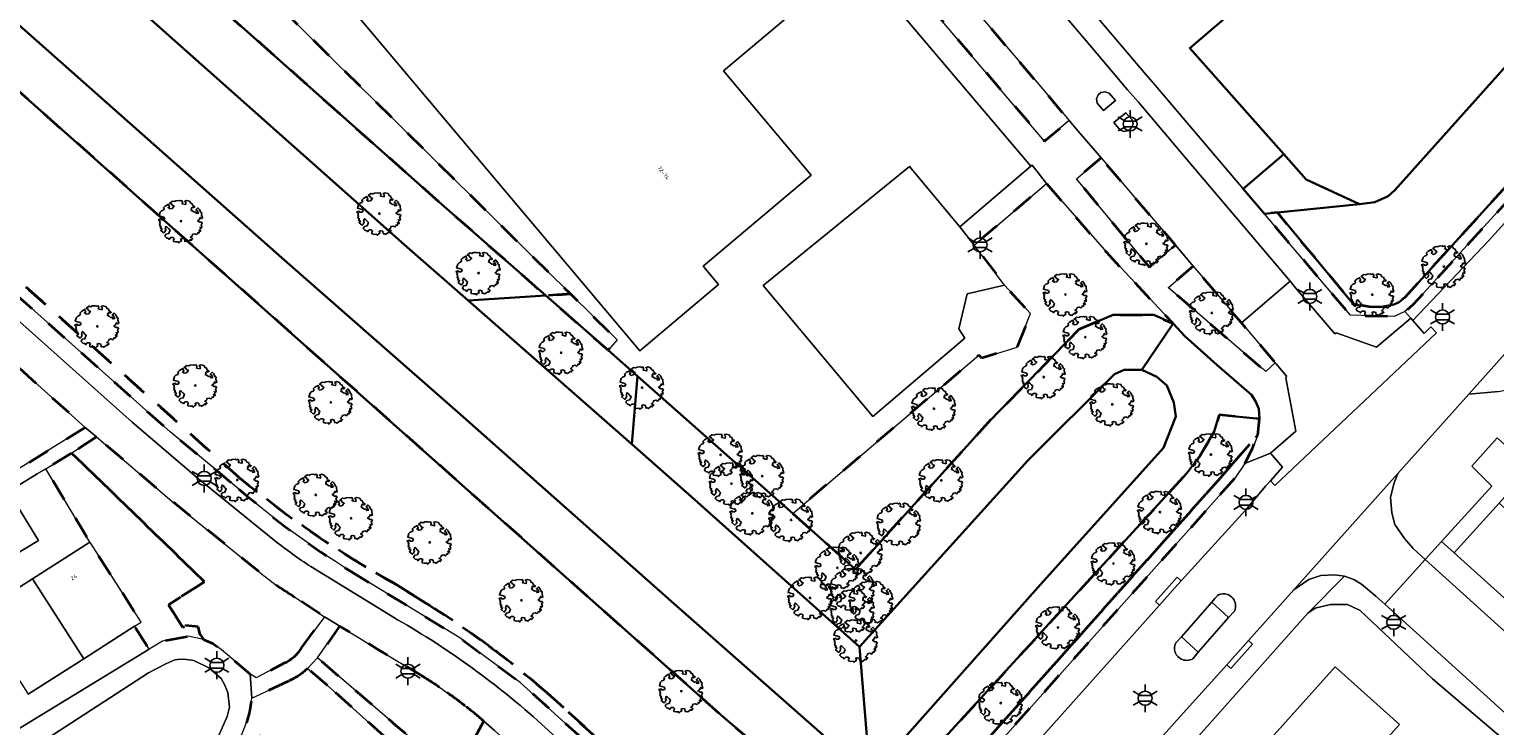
# Model space of a CAD drawing. Extents: x 105780 to 185197, y 477999 to 525027.
# Tile 216 of 256: x 108381 to 108514, y 479553 to 479617. Entities that reach past the tile are written whole.
import ezdxf
from ezdxf.enums import TextEntityAlignment as Align

# ---------------------------------------------------------------- set-up
doc = ezdxf.new("R2010")
doc.units = 0
doc.linetypes.add('XX-HIDDEN', pattern=[4, 2, -2])
for name, color, linetype, lineweight in [('B-GV-GR-BOOM-S', 252, 'Continuous', 25), ('B-GV-GR-MATERIAALGRENS-G', 252, 'XX-HIDDEN', 35), ('B-RO-IE-MEUBILAIR_WEGMEUBILAIR-S', 252, 'Continuous', 25), ('B-WE-GW-WATERGANG_SLOOT_INSTEEK-G', 252, 'Continuous', 30), ('B-XX-KG-KADASTRAAL_BEBOUWING-G', 252, 'Continuous', 20), ('B1-WE-OG-BEBOUWING-T18', 7, 'Continuous', 18), ('B1-WE-OG-TERREIN_ERF-GV', 252, 'Continuous', 18), ('B1-WE-VH-VERHARDING_ASFALT-GV', 252, 'Continuous', 18), ('B1-WE-VH-VERHARDING_BETONSTRAATSTEEN-GV', 252, 'Continuous', 18), ('B1-WE-VH-VERHARDING_STRAATBAKSTEEN-GV', 252, 'Continuous', 18), ('B1-WE-VH-VERHARDING_TEGEL-GV', 252, 'Continuous', 18)]:
    doc.layers.add(name, color=color, linetype=linetype, lineweight=lineweight)
doc.styles.add('NLCS-ISO', font='NLCS-ISO.ttf')
doc.styles.add('NLCS-ISO-M200-T18', font='NLCS-ISO.ttf', dxfattribs={"height": 0.36})

# ---------------------------------------------------------------- blocks, each defined once
blk = doc.blocks.new('B-SIE-WEG_LICHTMAST-SO')
at = {"ltscale": 0.1}
for p, q in [((-1.1, 0.63), (-2.19, 1.27)), ((0, 1.27), (0, 2.53)), ((1.1, 0.63), (2.19, 1.27)), ((-1.1, -0.63), (-2.19, -1.27)), ((0, -1.27), (0, -2.53)), ((1.1, -0.63), (2.19, -1.27))]:
    blk.add_line(p, q, dxfattribs=at)
at = {"flags": 128}
for points in [[(-1.16, 0.5), (1.16, 0.5)], [(-1.16, -0.5), (1.16, -0.5)]]:
    blk.add_lwpolyline(points, dxfattribs=at)
at = {"ltscale": 0.1}
blk.add_circle((0, 0), 1.27, dxfattribs=at)
at = {"style": 'NLCS-ISO'}
blk.add_attdef('TYPE', text='', height=1.8, dxfattribs=at).set_placement((0, 2.53), align=Align.BOTTOM_CENTER)
blk = doc.blocks.new('B-SGR-BOOM_06')
at = {"linetype": 'Continuous', "flags": 128}
blk.add_lwpolyline([(1.08, 1.41), (1.01, 1.58), (0.88, 1.63), (0.78, 1.81), (0.51, 1.88), (0.34, 1.81), (0.44, 1.71), (0.43, 1.52), (0.09, 1.59), (0.14, 1.73), (0.07, 1.88), (-0.06, 1.84), (-0.19, 1.88), (-0.46, 1.86), (-0.6, 1.79), (-0.78, 1.83), (-1.02, 1.64), (-0.85, 1.56), (-0.8, 1.46), (-0.63, 1.37), (-0.8, 1.16), (-1.02, 1.11), (-1.17, 1.24), (-1.05, 1.29), (-1.15, 1.54), (-1.45, 1.37), (-1.6, 1.21), (-1.52, 1.14), (-1.6, 1.01), (-1.77, 0.94), (-1.89, 0.82), (-2, 0.49), (-1.55, 0.37), (-1.48, 0.22), (-1.6, 0.12), (-1.8, 0.12), (-1.84, 0.22), (-2.04, 0.15), (-1.9, -0.07), (-1.97, -0.15), (-1.89, -0.22), (-1.95, -0.4), (-1.81, -0.47), (-1.89, -0.62), (-1.77, -0.64), (-1.72, -0.68), (-1.85, -0.84), (-1.57, -1.07), (-1.47, -0.97), (-1.38, -0.79), (-1.45, -0.7), (-1.37, -0.47), (-1.25, -0.54), (-1.12, -0.7), (-1, -0.8), (-1.12, -1.12), (-1.37, -1.17), (-1.47, -1.36), (-1.33, -1.51), (-1.13, -1.56), (-1.11, -1.61), (-1.08, -1.66), (-0.93, -1.49), (-0.73, -1.49), (-0.63, -1.56), (-0.68, -1.71), (-0.68, -1.84), (-0.46, -1.89), (-0.24, -1.88), (-0.19, -1.98), (-0.09, -1.86), (0.04, -1.79), (-0.02, -1.6), (0.11, -1.56), (0.31, -1.61), (0.34, -1.84), (0.46, -1.83), (0.58, -1.89), (0.83, -1.69), (0.95, -1.74), (0.93, -1.66), (1.06, -1.59), (0.96, -1.49), (0.85, -1.46), (1.03, -1.29), (1.05, -1.19), (1.26, -1.14), (1.42, -1.22), (1.51, -1.12), (1.51, -1.05), (1.65, -1.05), (1.65, -0.95), (1.78, -0.91), (1.78, -0.82), (1.63, -0.82), (1.82, -0.64), (1.7, -0.57), (1.85, -0.62), (1.9, -0.5), (1.82, -0.37), (1.93, -0.18), (1.87, -0.1), (1.7, -0.1), (1.5, 0.03), (1.63, 0.12), (1.75, 0.34), (1.82, 0.24), (1.95, 0.29), (1.87, 0.57), (1.88, 0.75), (1.8, 0.79), (1.67, 1.06), (1.53, 1.21), (1.35, 1.04), (1.47, 0.97), (1.57, 0.72), (1.41, 0.69), (1.33, 0.85), (1.2, 0.82), (1.06, 0.92), (0.9, 1.01), (0.98, 1.07), (0.93, 1.17), (1.01, 1.27), (1.15, 1.22), (1.26, 1.29)], close=True, dxfattribs=at)
blk.add_circle((0, 0), 0.06)
at = {"style": 'NLCS-ISO'}
blk.add_attdef('SOORT', text='', height=0.3, dxfattribs=at).set_placement((0, -0.36), align=Align.TOP_CENTER)

msp = doc.modelspace()

# ---------------------------------------------------------------- linework, layer by layer
at = {"layer": 'B-GV-GR-MATERIAALGRENS-G', "flags": 128}
for points in [[(108598.303, 479692.723), (108605.861, 479701.238), (108605.63, 479703.053), (108604.682, 479702.582), (108604.811, 479701.567), (108600.415, 479696.684), (108599.851, 479696.058), (108597.685, 479693.653), (108595.497, 479691.224), (108592.123, 479687.44), (108552.939, 479643.49), (108551.687, 479644.514), (108533.72, 479624.677), (108534.953, 479623.548), (108519.728, 479607.091), (108506.237, 479592.248), (108505.706, 479591.823), (108505.239, 479591.611), (108503.971, 479591.372), (108503.007, 479591.389), (108501.856, 479591.582), (108501.477, 479591.732), (108494.675, 479599.95), (108493.488, 479599.826), (108496.057, 479596.796), (108501.296, 479590.621), (108505.252, 479590.519), (108506.242, 479590.968), (108506.99, 479591.59), (108520.465, 479606.415), (108535.047, 479622.15), (108536.37, 479623.607), (108535.13, 479624.744), (108551.791, 479643.138), (108553.047, 479642.109)], [(108361.184, 479652.236), (108357.917, 479648.407), (108365.827, 479641.375), (108371.993, 479636.112), (108375.347, 479638.986), (108376.215, 479638.743), (108376.411, 479638.911), (108378.954, 479636.741), (108395.786, 479621.176), (108418.752, 479600.76), (108428.259, 479592.412), (108430.505, 479592.558), (108400.069, 479622.63), (108389.687, 479632.889), (108386.3, 479632.76), (108377.733, 479640.044), (108375.769, 479641.716), (108372.096, 479638.613)], [(108464.686, 479621.401), (108460.462, 479626.373), (108456.58, 479630.978), (108453.292, 479634.826), (108450.412, 479638.217), (108449.852, 479637.771), (108450.09, 479637.515), (108448.418, 479636.101), (108448.848, 479635.591), (108461.638, 479620.428), (108473.518, 479606.454), (108475.761, 479608.317), (108473.369, 479611.153), (108469.384, 479615.851), (108464.97, 479621.052)], [(108478.657, 479604.924), (108476.418, 479603.027), (108483.042, 479595.007), (108485.402, 479596.986), (108482.139, 479600.821)], [(108476.683, 479589.372), (108479.756, 479590.662), (108483.447, 479590.652), (108484.32, 479590.255), (108485.192, 479589.861), (108479.146, 479596.346), (108473.695, 479602.598), (108467.152, 479597.003), (108469.904, 479593.356), (108472.244, 479590.774), (108471.041, 479587.727), (108467.828, 479586.715), (108467.577, 479587.01), (108450.679, 479572.624), (108456.361, 479567.537), (108468.442, 479580.906)], [(108487.027, 479595.075), (108484.767, 479593.158), (108484.766, 479593.127), (108493.346, 479585.736), (108493.387, 479585.754), (108493.625, 479585.51), (108494.476, 479586.3), (108491.396, 479589.931), (108490.397, 479591.109)], [(108373.837, 479591.778), (108372.843, 479589.709), (108371.143, 479586.269), (108369.878, 479583.71), (108368.731, 479581.324), (108367.031, 479577.884), (108365.766, 479575.325), (108364.619, 479572.939), (108362.919, 479569.499), (108360.227, 479563.913), (108376.75, 479574.399), (108384.799, 479579.403), (108386.459, 479580.441)], [(108430.505, 479592.558), (108428.259, 479592.412), (108433.906, 479587.453), (108434.726, 479588.387)], [(108490.074, 479576.509), (108492.875, 479579.745), (108493.028, 479581.223), (108489.379, 479581.569), (108488.937, 479580.062), (108487.658, 479577.874), (108486.437, 479576.264), (108458.883, 479546.133), (108460.153, 479542.9)], [(108491.718, 479577.15), (108492.396, 479578.508), (108492.875, 479579.745), (108490.074, 479576.509), (108460.153, 479542.9), (108459.695, 479542.386), (108459.42, 479541.671), (108459.122, 479541.21), (108458.571, 479540.566), (108457.75, 479539.992), (108456.905, 479539.553), (108450.025, 479531.934), (108449.554, 479531.412), (108450.293, 479530.74), (108450.527, 479530.527), (108451.553, 479531.683), (108457.647, 479538.883), (108458.221, 479539.101), (108459.248, 479539.819), (108459.926, 479540.611), (108460.316, 479541.215), (108460.563, 479541.857), (108490.818, 479575.842)], [(108385.224, 479578.106), (108382.874, 479576.677), (108386.391, 479570.828), (108386.88, 479570.015), (108386.98, 479569.859), (108391.526, 479562.737), (108390.938, 479562.362), (108392.267, 479560.279), (108393.471, 479561.013), (108395.806, 479561.455), (108397.196, 479561.179), (108396.898, 479561.613), (108396.697, 479562.33), (108395.591, 479562.424), (108395.328, 479562.244), (108394.004, 479564.319), (108397.284, 479566.412)]]:
    msp.add_lwpolyline(points, close=True, dxfattribs=at)
for points in [[(108448.76, 479533.095), (108449.361, 479532.543), (108450.025, 479531.934), (108456.905, 479539.553), (108457.75, 479539.992), (108458.571, 479540.566), (108459.122, 479541.21), (108459.42, 479541.671), (108459.695, 479542.386), (108460.153, 479542.9), (108458.883, 479546.133), (108456.478, 479543.808), (108444.375, 479554.118), (108422.002, 479574.011), (108334.687, 479651.648)], [(108357.477, 479614.252), (108370.362, 479602.758), (108374.404, 479599.152), (108383.552, 479590.977), (108397.898, 479578.155), (108400.49, 479575.838)], [(108400.49, 479575.838), (108397.898, 479578.155), (108383.552, 479590.977), (108374.404, 479599.152), (108370.362, 479602.758), (108357.477, 479614.252)], [(108356.276, 479613.915), (108369.675, 479601.879), (108374.307, 479597.718), (108394.174, 479580.034), (108398.417, 479576.49), (108400.401, 479574.833)], [(108387.471, 479579.58), (108385.436, 479578.235), (108385.224, 479578.106), (108397.284, 479566.412), (108394.004, 479564.319), (108395.328, 479562.244), (108395.591, 479562.424), (108396.697, 479562.33), (108396.898, 479561.613), (108397.196, 479561.179), (108398.043, 479560.798), (108398.805, 479560.244), (108399.753, 479559.439), (108401.415, 479558.013), (108401.643, 479557.883), (108401.986, 479557.687), (108404.597, 479559.061)], [(108402.226, 479567.336), (108394.331, 479573.742), (108387.471, 479579.58)], [(108410.481, 479567.399), (108420.455, 479561.31), (108422.15, 479560.058), (108425.93, 479557.266), (108440.342, 479544.242)], [(108414.576, 479566.219), (108417.362, 479564.48)], [(108417.362, 479564.48), (108414.576, 479566.219)], [(108406.094, 479560.395), (108408.174, 479563.217), (108405.479, 479565.02)], [(108409.542, 479562.387), (108407.542, 479559.505), (108413.664, 479554.222), (108414.625, 479553.392), (108420.031, 479548.727), (108422.624, 479553.76)], [(108417.301, 479557.68), (108416.82, 479557.972), (108415.767, 479558.611), (108412.929, 479560.332), (108411.012, 479561.495), (108409.542, 479562.387)], [(108408.455, 479556.989), (108406.623, 479558.524)], [(108404.918, 479557.377), (108401.573, 479555.843), (108401.368, 479554.557), (108401.137, 479553.705), (108400.893, 479553.093), (108403.028, 479552.038), (108410.781, 479548.206), (108418.018, 479544.729), (108419.257, 479547.308), (108408.455, 479556.989)], [(108428.372, 479556.322), (108440.673, 479545.154)], [(108440.673, 479545.154), (108428.372, 479556.322)]]:
    msp.add_lwpolyline(points, dxfattribs=at)
for points in [[(108400.49, 479575.838, 0.0450264), (108414.576, 479566.219)], [(108414.576, 479566.219, -0.0450264), (108400.49, 479575.838)], [(108400.401, 479574.833, 0.0397299), (108410.481, 479567.399)], [(108405.479, 479565.02, -0.0443363), (108402.226, 479567.336)], [(108417.362, 479564.48, -0.0205679), (108423.092, 479560.58)], [(108423.092, 479560.58, 0.0205679), (108417.362, 479564.48)], [(108404.597, 479559.061, 0.1416443), (108406.094, 479560.395)], [(108423.092, 479560.58, -0.0201236), (108428.372, 479556.322)], [(108428.372, 479556.322, 0.0201236), (108423.092, 479560.58)], [(108406.623, 479558.524, -0.0840883), (108404.918, 479557.377)], [(108418.612, 479556.823, 0.0083239), (108417.301, 479557.68)], [(108420.922, 479555.146, 0.0156931), (108418.612, 479556.823)], [(108422.624, 479553.76, 0.0122438), (108420.922, 479555.146)]]:
    msp.add_lwpolyline(points, format="xyb", dxfattribs=at)
at = {"layer": 'B-WE-GW-WATERGANG_SLOOT_INSTEEK-G', "flags": 128}
msp.add_lwpolyline([(108578.077, 479695.621), (108572.599, 479690.252), (108553.3, 479671.735), (108547.447, 479667.146), (108538.806, 479660.199), (108523.392, 479647.432), (108509.293, 479635.306), (108496.823, 479623.539), (108486.708, 479614.901), (108495.244, 479605.266), (108497.281, 479602.966), (108502.121, 479600.726), (108503.509, 479600.915), (108504.72, 479601.439), (108505.333, 479601.992), (108523.507, 479622.347), (108544.226, 479645.218), (108563.401, 479666.493), (108586.787, 479692.202)], dxfattribs=at)
for points in [[(108551.687, 479644.514), (108552.939, 479643.49), (108592.123, 479687.44), (108586.787, 479692.202), (108563.401, 479666.493), (108544.226, 479645.218), (108523.507, 479622.347), (108505.333, 479601.992), (108504.72, 479601.439), (108503.509, 479600.915), (108502.121, 479600.726), (108494.675, 479599.95), (108501.477, 479591.732), (108501.856, 479591.582), (108503.007, 479591.389), (108503.971, 479591.372), (108505.239, 479591.611), (108505.706, 479591.823), (108506.237, 479592.248), (108519.728, 479607.091), (108534.953, 479623.548), (108533.72, 479624.677)], [(108354.778, 479639.76), (108332.304, 479659.857), (108333.308, 479664.254), (108331.18, 479667.071), (108329.724, 479664.366), (108329.087, 479663.594), (108330.055, 479657.027), (108334.687, 479651.648), (108422.002, 479574.011), (108444.375, 479554.118), (108456.478, 479543.808), (108458.883, 479546.133), (108457.708, 479548.719), (108439.897, 479564.413), (108420.51, 479581.605), (108404.306, 479595.835)], [(108392.429, 479617.474), (108375.634, 479633.005), (108371.993, 479636.112), (108365.827, 479641.375), (108357.917, 479648.407), (108353.332, 479652.484), (108337.469, 479666.587), (108333.308, 479664.254), (108332.304, 479659.857), (108354.778, 479639.76), (108404.306, 479595.835), (108420.51, 479581.605), (108439.897, 479564.413), (108457.708, 479548.719), (108456.733, 479560.496), (108441.494, 479574.142), (108436.063, 479578.91), (108421.208, 479591.953), (108415.443, 479597.015)], [(108395.786, 479621.176), (108378.954, 479636.741), (108376.411, 479638.911), (108376.215, 479638.743), (108375.347, 479638.986), (108371.993, 479636.112), (108375.634, 479633.005), (108392.429, 479617.474), (108415.443, 479597.015), (108421.208, 479591.953), (108428.259, 479592.412), (108418.752, 479600.76)], [(108497.281, 479602.966), (108495.244, 479605.266), (108491.545, 479602.118), (108493.488, 479599.826), (108494.675, 479599.95), (108502.121, 479600.726)], [(108428.259, 479592.412), (108421.208, 479591.953), (108436.063, 479578.91), (108436.596, 479585.09), (108433.906, 479587.453)], [(108479.868, 479585.263), (108480.757, 479585.659), (108482.36, 479585.655), (108485.192, 479589.861), (108484.32, 479590.255), (108483.447, 479590.652), (108479.756, 479590.662), (108476.683, 479589.372), (108468.442, 479580.906), (108456.361, 479567.537), (108450.679, 479572.624), (108436.596, 479585.09), (108436.063, 479578.91), (108441.494, 479574.142), (108456.733, 479560.496), (108472.025, 479577.418)], [(108493.028, 479581.223), (108492.977, 479582.124), (108492.685, 479582.83), (108492.324, 479583.391), (108489.168, 479586.119), (108486.256, 479588.72), (108485.192, 479589.861), (108482.36, 479585.655), (108483.714, 479585.041), (108484.639, 479584.244), (108485.26, 479582.708), (108485.443, 479581.415), (108484.332, 479578.571), (108472.92, 479565.889), (108457.708, 479548.719), (108458.883, 479546.133), (108486.437, 479576.264), (108487.658, 479577.874), (108488.937, 479580.062), (108489.379, 479581.569)], [(108484.332, 479578.571), (108485.443, 479581.415), (108485.26, 479582.708), (108484.639, 479584.244), (108483.714, 479585.041), (108482.36, 479585.655), (108480.757, 479585.659), (108479.868, 479585.263), (108472.025, 479577.418), (108456.733, 479560.496), (108457.708, 479548.719), (108472.92, 479565.889)]]:
    msp.add_lwpolyline(points, close=True, dxfattribs=at)
at = {"layer": 'B-XX-KG-KADASTRAAL_BEBOUWING-G', "flags": 128}
for points in [[(108452.361, 479603.356), (108444.39, 479612.834), (108450.035, 479617.581), (108435.932, 479634.287), (108433.065, 479631.867), (108428.634, 479637.115), (108431.461, 479639.502), (108428.203, 479643.36), (108409.919, 479627.925), (108413.189, 479624.015), (108408.974, 479620.49), (108436.797, 479587.406), (108443.938, 479593.412), (108442.529, 479595.087)], [(108379.499, 479574.626), (108377.428, 479573.359), (108380.231, 479568.946), (108382.228, 479570.167)], [(108514.802, 479573.567), (108510.712, 479569.037), (108516.149, 479564.128), (108520.239, 479568.658)], [(108386.88, 479570.015), (108381.671, 479566.69), (108386.317, 479559.412), (108390.938, 479562.362), (108391.526, 479562.737), (108386.98, 479569.859)], [(108381.671, 479566.69), (108376.632, 479563.473), (108381.278, 479556.195), (108386.317, 479559.412)], [(108505.751, 479553.45), (108499.902, 479558.685), (108491.205, 479548.967), (108496.991, 479543.789), (108497.083, 479543.766)]]:
    msp.add_lwpolyline(points, close=True, dxfattribs=at)
at = {"layer": 'B1-WE-OG-TERREIN_ERF-GV', "flags": 128}
for points in [[(108507.886, 479702.915), (108489.097, 479687.6), (108487.162, 479685.979), (108470.211, 479671.778), (108451.328, 479655.711), (108451.023, 479655.451), (108451.659, 479648.935), (108458.667, 479640.892), (108465.951, 479632.301), (108471.886, 479625.296), (108476.915, 479619.372), (108482.578, 479612.687), (108483.718, 479611.351), (108488.5, 479605.709), (108491.545, 479602.118), (108495.244, 479605.266), (108486.708, 479614.901), (108496.823, 479623.539), (108509.293, 479635.306), (108523.392, 479647.432)], [(108400.069, 479622.63), (108430.505, 479592.558), (108434.726, 479588.387), (108433.906, 479587.453), (108436.596, 479585.09), (108450.679, 479572.624), (108467.577, 479587.01), (108467.828, 479586.715), (108471.041, 479587.727), (108472.244, 479590.774), (108469.904, 479593.356), (108466.507, 479592.583), (108465.744, 479589.397), (108466.28, 479588.532), (108457.946, 479581.43), (108448.002, 479593.342), (108461.28, 479604.15), (108465.833, 479598.657), (108472.294, 479604.175), (108459.213, 479619.619)], [(108376.632, 479563.473), (108381.671, 479566.69), (108386.88, 479570.015), (108386.391, 479570.828), (108382.874, 479576.677), (108382.099, 479576.206), (108379.499, 479574.626), (108382.228, 479570.167), (108380.231, 479568.946)], [(108573.526, 479466.879), (108589.824, 479485.092), (108587.172, 479487.433), (108586.422, 479488.095), (108574.195, 479498.887), (108568.505, 479503.908), (108539.05, 479530.588), (108519.622, 479548.186), (108519.212, 479548.659), (108508.753, 479557.58), (108502.184, 479563.79), (108501.021, 479564.353), (108499.481, 479564.36), (108498.102, 479564.015), (108497.436, 479563.568), (108481.009, 479545.058), (108492.996, 479534.628), (108490.056, 479531.353), (108509.831, 479513.63), (108552.552, 479476.847)], [(108377.858, 479551.491), (108392.267, 479560.279), (108390.938, 479562.362), (108386.317, 479559.412), (108381.278, 479556.195)]]:
    msp.add_lwpolyline(points, dxfattribs=at)
for points in [[(108442.529, 479595.087), (108443.938, 479593.412), (108436.797, 479587.406), (108408.974, 479620.49), (108413.189, 479624.015), (108409.919, 479627.925), (108428.203, 479643.36), (108431.461, 479639.502), (108428.634, 479637.115), (108433.065, 479631.867), (108435.932, 479634.287), (108450.035, 479617.581), (108444.39, 479612.834), (108452.361, 479603.356)], [(108467.152, 479597.003), (108465.833, 479598.657), (108461.28, 479604.15), (108448.002, 479593.342), (108457.946, 479581.43), (108466.28, 479588.532), (108465.744, 479589.397), (108466.507, 479592.583), (108469.904, 479593.356)], [(108473.695, 479602.598), (108472.398, 479604.264), (108472.294, 479604.175), (108465.833, 479598.657), (108467.152, 479597.003)], [(108514.598, 479579.475), (108512.298, 479576.928), (108514.115, 479575.087), (108509.571, 479570.067), (108510.712, 479569.037), (108514.802, 479573.567), (108517.649, 479576.719)], [(108497.083, 479543.766), (108499.38, 479541.71), (108501.572, 479539.748), (108504.314, 479542.811), (108514.176, 479533.985), (108509.081, 479528.292), (108508.537, 479528.779), (108506.769, 479526.845), (108501.988, 479531.218), (108503.709, 479533.1), (108499.15, 479537.18), (108498.359, 479536.296), (108499.893, 479534.875), (108498.282, 479533.071), (108496.721, 479534.466), (108496.111, 479533.784), (108493.966, 479535.704), (108491.627, 479537.797), (108496.991, 479543.789), (108491.205, 479548.967), (108499.902, 479558.685), (108505.751, 479553.45)]]:
    msp.add_lwpolyline(points, close=True, dxfattribs=at)
at = {"layer": 'B1-WE-VH-VERHARDING_ASFALT-GV', "flags": 128}
for points in [[(108523.232, 479607.781), (108513.827, 479597.382), (108506.959, 479590.148), (108507.974, 479588.973), (108508.604, 479589.567), (108509.118, 479589.021), (108494.433, 479575.163), (108494.035, 479575.585), (108493.595, 479575.088), (108491.814, 479572.96), (108485.926, 479566.488), (108485.32, 479565.821), (108483.957, 479564.291), (108462.525, 479540.224)], [(108460.764, 479526.093), (108485.845, 479554.155), (108490.062, 479558.874), (108492.028, 479561.073), (108496.142, 479565.676), (108505.594, 479576.241), (108512.033, 479583.46), (108518.863, 479591.131)], [(108485.357, 479560.629), (108485.436, 479560.85), (108485.959, 479561.42), (108488.714, 479564.567), (108488.972, 479564.881), (108489.213, 479565.161)], [(108490.758, 479563.735), (108490.235, 479563.164), (108487.48, 479560.018), (108486.981, 479559.424)]]:
    msp.add_lwpolyline(points, dxfattribs=at)
at = {"layer": 'B1-WE-VH-VERHARDING_ASFALT-GV'}
for points in [[(108489.213, 479565.161, -0.7434372), (108490.758, 479563.735)], [(108485.926, 479559.391, -0.3481137), (108485.357, 479560.629)], [(108486.981, 479559.424, -0.2568876), (108485.926, 479559.391)]]:
    msp.add_lwpolyline(points, format="xyb", dxfattribs=at)
at = {"layer": 'B1-WE-VH-VERHARDING_BETONSTRAATSTEEN-GV', "flags": 128}
for points in [[(108464.97, 479621.052), (108469.384, 479615.851), (108473.369, 479611.153), (108475.761, 479608.317), (108476.582, 479607.344), (108477.559, 479606.218), (108478.657, 479604.924), (108482.139, 479600.821), (108485.402, 479596.986), (108486.41, 479595.801), (108487.027, 479595.075), (108490.397, 479591.109), (108491.396, 479589.931), (108495.819, 479593.708), (108486.658, 479604.528), (108482.043, 479609.974), (108481.063, 479611.121), (108477.836, 479614.938), (108473.307, 479620.285)], [(108532.378, 479546.585), (108530.265, 479548.497), (108521.577, 479556.23), (108508.086, 479568.441), (108504.401, 479564.387), (108520.761, 479549.553), (108540.312, 479532.053), (108554.822, 479519.066), (108571.533, 479504.087), (108579.387, 479513.12), (108604.226, 479541.224), (108612.486, 479550.548)], [(108489.213, 479565.161), (108488.972, 479564.881), (108488.714, 479564.567), (108490.235, 479563.164), (108490.758, 479563.735)], [(108485.959, 479561.42), (108485.436, 479560.85), (108485.357, 479560.629)], [(108486.981, 479559.424), (108487.48, 479560.018), (108485.959, 479561.42)]]:
    msp.add_lwpolyline(points, dxfattribs=at)
for points in [[(108532.784, 479602.791), (108540.566, 479611.606), (108540.649, 479611.799), (108539.992, 479614.527), (108529.974, 479603.308), (108518.863, 479591.131), (108512.033, 479583.46), (108514.727, 479583.7), (108515.474, 479583.837), (108521.884, 479590.783)], [(108478.639, 479610.857), (108478.391, 479610.646), (108478.232, 479610.284), (108478.315, 479609.891), (108478.895, 479609.225), (108479.965, 479610.146), (108479.391, 479610.815), (108479.034, 479610.935)], [(108478.639, 479610.857), (108479.034, 479610.935), (108479.391, 479610.815), (108479.965, 479610.146), (108478.895, 479609.225), (108478.315, 479609.891), (108478.232, 479610.284), (108478.391, 479610.646)], [(108479.831, 479608.123), (108480.397, 479607.453), (108480.771, 479607.329), (108481.14, 479607.397), (108481.399, 479607.622), (108481.564, 479608), (108481.467, 479608.368), (108480.909, 479609.03)], [(108481.399, 479607.622), (108481.14, 479607.397), (108480.771, 479607.329), (108480.397, 479607.453), (108479.831, 479608.123), (108480.909, 479609.03), (108481.467, 479608.368), (108481.564, 479608)], [(108485.926, 479566.488), (108485.554, 479566.821), (108483.588, 479564.621), (108483.957, 479564.291), (108485.32, 479565.821)], [(108490.235, 479563.164), (108488.714, 479564.567), (108485.959, 479561.42), (108487.48, 479560.018)], [(108492.028, 479561.073), (108490.062, 479558.874), (108490.435, 479558.541), (108492.401, 479560.74)]]:
    msp.add_lwpolyline(points, close=True, dxfattribs=at)
at = {"layer": 'B1-WE-VH-VERHARDING_BETONSTRAATSTEEN-GV'}
for points in [[(108490.758, 479563.735, 0.7434372), (108489.213, 479565.161)], [(108485.357, 479560.629, 0.3481137), (108485.926, 479559.391)], [(108485.926, 479559.391, 0.2568876), (108486.981, 479559.424)]]:
    msp.add_lwpolyline(points, format="xyb", dxfattribs=at)
at = {"layer": 'B1-WE-VH-VERHARDING_STRAATBAKSTEEN-GV', "flags": 128}
msp.add_lwpolyline([(108380.854, 479534.518), (108381.905, 479534.789), (108383.138, 479534.61), (108385.582, 479533.479), (108387.364, 479533.168), (108388.279, 479533.355), (108389.208, 479533.794), (108389.76, 479534.451), (108391.623, 479538.16), (108398.314, 479551.826), (108399.35, 479554.175), (108399.565, 479555.009), (108399.388, 479556.36), (108399.097, 479557.07), (108398.786, 479557.611), (108397.674, 479558.586), (108396.303, 479559.257), (108395.646, 479559.353), (108395.078, 479559.373), (108394.599, 479559.317), (108393.778, 479558.967), (108392.198, 479558.122), (108378.93, 479549.493)], dxfattribs=at)
at = {"layer": 'B1-WE-VH-VERHARDING_TEGEL-GV', "flags": 128}
for points in [[(108523.232, 479607.781), (108537.109, 479622.938), (108536.37, 479623.607), (108535.047, 479622.15), (108520.465, 479606.415), (108506.99, 479591.59), (108506.242, 479590.968), (108506.785, 479590.349), (108506.959, 479590.148), (108513.827, 479597.382)], [(108506.959, 479590.148), (108506.785, 479590.349), (108503.665, 479587.713), (108500.002, 479589.022), (108499.888, 479588.925), (108496.31, 479593.128), (108495.819, 479593.708), (108491.396, 479589.931), (108494.476, 479586.3), (108494.548, 479586.215), (108495.476, 479585.092), (108495.441, 479584.952), (108496.335, 479580.093), (108494.024, 479578.085), (108495.128, 479576.821), (108494.035, 479575.585), (108494.433, 479575.163), (108509.118, 479589.021), (108508.604, 479589.567), (108507.974, 479588.973)], [(108506.987, 479569.435), (108506.214, 479570.334), (108505.325, 479571.604), (108505.043, 479572.688), (108504.934, 479574.064), (108505.224, 479575.322), (108505.594, 479576.241), (108496.142, 479565.676), (108497.531, 479566.606), (108498.61, 479566.982), (108499.832, 479567.051), (108500.765, 479566.931), (108501.616, 479566.618), (108502.3, 479566.185), (108503.602, 479565.112), (108504.401, 479564.387), (108508.086, 479568.441)], [(108516.149, 479564.128), (108510.712, 479569.037), (108509.571, 479570.067), (108508.086, 479568.441), (108521.577, 479556.23), (108521.713, 479556.245), (108522.512, 479555.818), (108523.258, 479555.945), (108523.72, 479556.24), (108526.616, 479559.372), (108525.02, 479560.853), (108522.751, 479558.354), (108520.827, 479560.101)], [(108481.009, 479545.058), (108497.436, 479563.568), (108500.765, 479566.931), (108499.832, 479567.051), (108498.61, 479566.982), (108497.531, 479566.606), (108496.142, 479565.676), (108492.028, 479561.073), (108492.401, 479560.74), (108490.435, 479558.541), (108490.062, 479558.874), (108485.845, 479554.155), (108460.764, 479526.093), (108460.255, 479525.358), (108459.809, 479524.358), (108459.536, 479523.353), (108459.495, 479522.141), (108459.64, 479521.411), (108461.565, 479523.593), (108466.6, 479529.299), (108477.998, 479541.665)]]:
    msp.add_lwpolyline(points, close=True, dxfattribs=at)
for points in [[(108459.213, 479619.619), (108472.294, 479604.175), (108472.398, 479604.264), (108473.695, 479602.598), (108479.146, 479596.346), (108485.192, 479589.861), (108486.256, 479588.72), (108489.168, 479586.119), (108492.324, 479583.391), (108492.685, 479582.83), (108492.977, 479582.124), (108493.028, 479581.223), (108492.875, 479579.745), (108492.396, 479578.508), (108491.718, 479577.15), (108494.024, 479578.085), (108496.335, 479580.093), (108495.441, 479584.952), (108495.476, 479585.092), (108494.548, 479586.215), (108494.476, 479586.3), (108493.625, 479585.51), (108493.387, 479585.754), (108493.346, 479585.736), (108484.766, 479593.127), (108484.767, 479593.158), (108487.027, 479595.075), (108486.41, 479595.801), (108485.402, 479596.986), (108483.042, 479595.007), (108476.418, 479603.027), (108478.657, 479604.924), (108477.559, 479606.218), (108476.582, 479607.344), (108475.761, 479608.317), (108473.518, 479606.454), (108461.638, 479620.428)], [(108473.307, 479620.285), (108477.836, 479614.938), (108481.063, 479611.121), (108482.043, 479609.974), (108486.658, 479604.528), (108495.819, 479593.708), (108496.31, 479593.128), (108499.888, 479588.925), (108500.002, 479589.022), (108503.665, 479587.713), (108506.785, 479590.349), (108506.242, 479590.968), (108505.252, 479590.519), (108501.296, 479590.621), (108496.057, 479596.796), (108493.488, 479599.826), (108491.545, 479602.118), (108488.5, 479605.709), (108483.718, 479611.351), (108482.578, 479612.687), (108476.915, 479619.372)], [(108403.627, 479570.162), (108396.736, 479575.749), (108390.701, 479580.919), (108375.364, 479594.588), (108354.884, 479612.995)], [(108354.884, 479612.995), (108375.364, 479594.588), (108390.701, 479580.919), (108396.736, 479575.749), (108403.627, 479570.162)], [(108400.401, 479574.833), (108398.417, 479576.49), (108394.174, 479580.034), (108374.307, 479597.718), (108369.675, 479601.879), (108356.276, 479613.915)], [(108352.665, 479610.801), (108354.71, 479608.874), (108355.078, 479608.549), (108355.9, 479607.822), (108356.429, 479607.355), (108359.323, 479604.798), (108362.974, 479601.573), (108364.893, 479599.842), (108372.907, 479592.613), (108373.837, 479591.778), (108386.459, 479580.441), (108387.471, 479579.58), (108394.331, 479573.742), (108402.226, 479567.336)], [(108514.727, 479583.7), (108512.033, 479583.46), (108505.594, 479576.241), (108505.224, 479575.322), (108504.934, 479574.064), (108505.043, 479572.688), (108505.325, 479571.604), (108506.214, 479570.334), (108506.987, 479569.435), (108508.086, 479568.441), (108509.571, 479570.067), (108514.115, 479575.087), (108512.298, 479576.928), (108514.598, 479579.475)], [(108379.499, 479574.626), (108382.099, 479576.206), (108382.874, 479576.677), (108385.224, 479578.106), (108385.436, 479578.235), (108387.471, 479579.58), (108386.459, 479580.441), (108384.799, 479579.403), (108376.75, 479574.399)], [(108483.957, 479564.291), (108483.588, 479564.621), (108485.554, 479566.821), (108485.926, 479566.488), (108491.814, 479572.96), (108493.595, 479575.088), (108494.035, 479575.585), (108495.128, 479576.821), (108494.024, 479578.085), (108491.718, 479577.15), (108490.818, 479575.842), (108460.563, 479541.857), (108460.316, 479541.215), (108459.926, 479540.611), (108459.248, 479539.819), (108458.221, 479539.101), (108457.647, 479538.883), (108451.553, 479531.683), (108450.527, 479530.527), (108450.293, 479530.74), (108449.175, 479529.492), (108449.822, 479528.897)], [(108414.37, 479563.216), (108406.927, 479567.794)], [(108406.927, 479567.794), (108414.37, 479563.216)], [(108440.342, 479544.242), (108425.93, 479557.266), (108422.15, 479560.058), (108420.455, 479561.31), (108410.481, 479567.399)], [(108504.401, 479564.387), (108503.602, 479565.112), (108502.3, 479566.185), (108501.616, 479566.618), (108500.765, 479566.931), (108497.436, 479563.568), (108498.102, 479564.015), (108499.481, 479564.36), (108501.021, 479564.353), (108502.184, 479563.79), (108508.753, 479557.58), (108519.212, 479548.659)], [(108405.479, 479565.02), (108408.174, 479563.217), (108409.321, 479562.521), (108409.542, 479562.387), (108411.012, 479561.495), (108412.929, 479560.332), (108415.767, 479558.611), (108416.82, 479557.972), (108417.301, 479557.68)], [(108452.684, 479529.066), (108459.769, 479537.16), (108462.525, 479540.224), (108483.957, 479564.291)], [(108612.486, 479550.548), (108604.226, 479541.224), (108604.459, 479538.744), (108581.952, 479513.27), (108579.387, 479513.12), (108571.533, 479504.087), (108554.822, 479519.066), (108540.312, 479532.053), (108520.761, 479549.553), (108504.401, 479564.387)], [(108407.542, 479559.505), (108409.542, 479562.387), (108409.321, 479562.521), (108408.174, 479563.217), (108406.094, 479560.395)], [(108381.362, 479532.181), (108382.273, 479533.03), (108382.897, 479533.066), (108389.155, 479528.632), (108389.545, 479529.293), (108393.399, 479537.318), (108399.368, 479549.263), (108400.893, 479553.093), (108401.137, 479553.705), (108401.368, 479554.557), (108401.573, 479555.843), (108401.415, 479558.013), (108399.753, 479559.439), (108398.805, 479560.244), (108398.043, 479560.798), (108397.196, 479561.179), (108395.806, 479561.455), (108393.471, 479561.013), (108392.267, 479560.279), (108377.858, 479551.491)], [(108423.598, 479552.894), (108422.624, 479553.76), (108420.031, 479548.727), (108414.625, 479553.392), (108413.664, 479554.222), (108407.542, 479559.505), (108406.623, 479558.524), (108408.455, 479556.989), (108419.257, 479547.308)], [(108406.623, 479558.524), (108407.542, 479559.505)], [(108378.93, 479549.493), (108392.198, 479558.122), (108393.778, 479558.967), (108394.599, 479559.317), (108395.078, 479559.373), (108395.646, 479559.353), (108396.303, 479559.257), (108397.674, 479558.586), (108398.786, 479557.611), (108399.097, 479557.07), (108399.388, 479556.36), (108399.565, 479555.009), (108399.35, 479554.175), (108398.314, 479551.826), (108391.623, 479538.16), (108389.76, 479534.451), (108389.208, 479533.794), (108388.279, 479533.355), (108387.364, 479533.168), (108385.582, 479533.479), (108383.138, 479534.61), (108381.905, 479534.789), (108380.854, 479534.518)], [(108404.597, 479559.061), (108401.986, 479557.687), (108401.643, 479557.883), (108401.415, 479558.013), (108401.573, 479555.843), (108404.918, 479557.377)], [(108422.624, 479553.76), (108423.598, 479552.894), (108429.544, 479547.609), (108430.535, 479546.732), (108437.811, 479540.297)], [(108439.235, 479543.11), (108427.517, 479553.799)], [(108427.517, 479553.799), (108439.235, 479543.11)]]:
    msp.add_lwpolyline(points, dxfattribs=at)
at = {"layer": 'B1-WE-VH-VERHARDING_TEGEL-GV'}
for points in [[(108410.481, 479567.399, -0.0397299), (108400.401, 479574.833)], [(108406.927, 479567.794, -0.0229534), (108403.627, 479570.162)], [(108403.627, 479570.162, 0.0229534), (108406.927, 479567.794)], [(108402.226, 479567.336, 0.0443363), (108405.479, 479565.02)], [(108427.517, 479553.799, 0.0529063), (108414.37, 479563.216)], [(108414.37, 479563.216, -0.0529063), (108427.517, 479553.799)], [(108406.094, 479560.395, -0.1416443), (108404.597, 479559.061)], [(108404.918, 479557.377, 0.0840883), (108406.623, 479558.524)], [(108417.301, 479557.68, -0.0083239), (108418.612, 479556.823)], [(108418.612, 479556.823, -0.0156931), (108420.922, 479555.146)], [(108420.922, 479555.146, -0.0122438), (108422.624, 479553.76)]]:
    msp.add_lwpolyline(points, format="xyb", dxfattribs=at)

# ---------------------------------------------------------------- block references
at = {"layer": 'B-GV-GR-BOOM-S', "linetype": 'Continuous', "lineweight": 0}
for p in [(108395.153, 479599.172), (108413.159, 479599.867), (108482.78, 479597.122), (108509.78, 479595.046), (108422.157, 479594.456), (108475.429, 479592.508), (108503.278, 479592.495), (108488.712, 479590.838), (108387.554, 479589.609), (108477.232, 479588.636), (108429.657, 479587.22), (108396.455, 479584.241), (108473.454, 479585.007), (108436.998, 479584.049), (108408.748, 479582.716), (108463.484, 479582.136), (108479.676, 479582.525), (108444.124, 479577.941), (108488.628, 479577.967), (108400.259, 479575.66), (108445.113, 479575.334), (108447.903, 479576.008), (108464.161, 479575.617), (108407.378, 479574.301), (108410.591, 479572.182), (108447.001, 479572.63), (108484.004, 479572.743), (108450.528, 479572.034), (108460.322, 479571.664), (108417.73, 479569.983), (108456.846, 479569.029), (108454.721, 479567.678), (108479.789, 479568.068), (108456.122, 479565.732), (108426.054, 479564.733), (108452.249, 479564.946), (108457.802, 479564.557), (108456.116, 479563.758), (108474.759, 479562.253), (108456.418, 479561.064), (108440.567, 479556.469), (108469.554, 479555.391)]:
    msp.add_blockref('B-SGR-BOOM_06', p, dxfattribs=at)
at = {"layer": 'B-RO-IE-MEUBILAIR_WEGMEUBILAIR-S', "xscale": 0.5, "yscale": 0.5, "zscale": 0.5}
for p in [(108481.304, 479608.003), (108467.672, 479597.018), (108497.606, 479592.337), (108509.656, 479590.47), (108397.26, 479575.8), (108491.814, 479573.626), (108505.221, 479562.726), (108398.41, 479558.826), (108415.748, 479558.287), (108482.653, 479555.826)]:
    msp.add_blockref('B-SIE-WEG_LICHTMAST-SO', p, dxfattribs=at)

# ---------------------------------------------------------------- texts
at = {"layer": 'B1-WE-OG-BEBOUWING-T18', "style": 'NLCS-ISO-M200-T18'}
for s, rotation, p in [('72-74', 307.2, (108438.939, 479603.559)), ('24', 32.5, (108385.426, 479566.831))]:
    msp.add_text(s, height=0.36, rotation=rotation, dxfattribs=at).set_placement(p, align=Align.MIDDLE)

doc.saveas('drawing.dxf')
